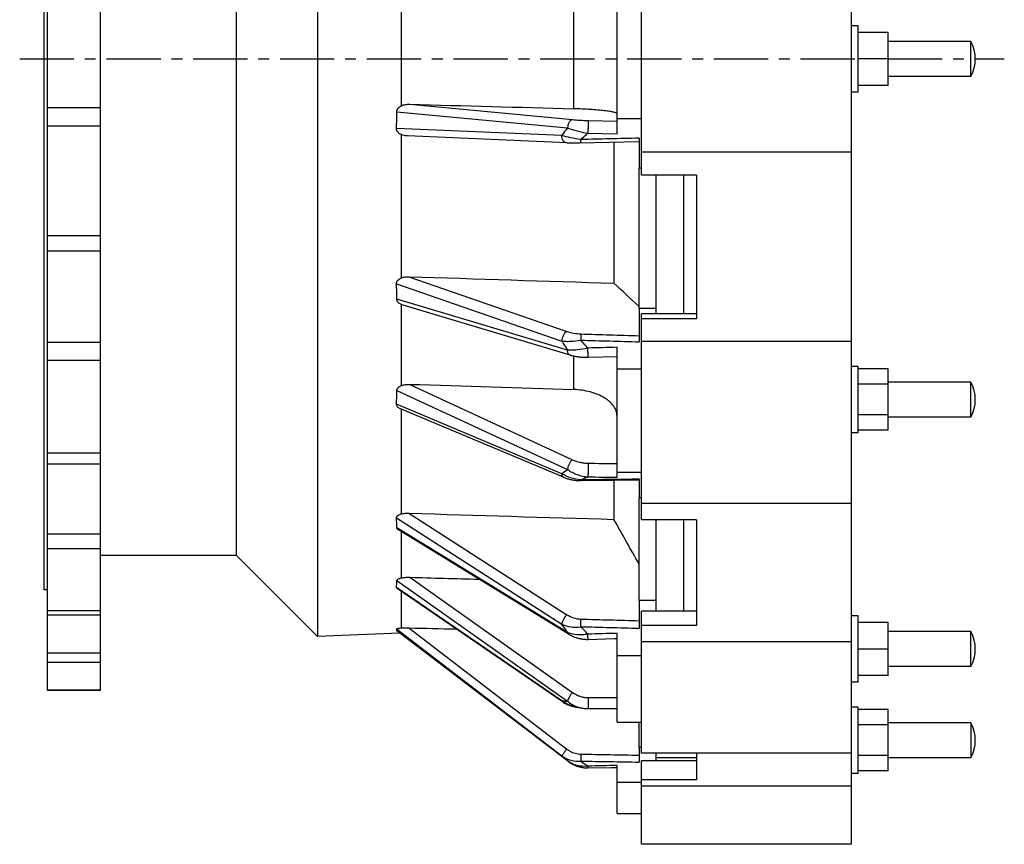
# Model space of a CAD drawing. Header units: millimetres. Extents: x -170 to 1202, y 21 to 762.
# Tile 2 of 3: x 757 to 1202, y 37 to 409. Entities that reach past the tile are written whole.
import ezdxf

# ---------------------------------------------------------------- set-up
doc = ezdxf.new("R2010")
doc.units = ezdxf.units.MM
doc.header["$LTSCALE"] = 65.395
doc.linetypes.add('CENTER', pattern=[0.6, 0.375, -0.075, 0.075, -0.075])
doc.layers.get('0').update_dxf_attribs({"linetype": 'CONTINUOUS'})
for name, color, linetype in [('02___PRT_ALL_AXES', 7, 'CONTINUOUS'), ('AXES', 7, 'CONTINUOUS'), ('SURFS', 7, 'CONTINUOUS')]:
    doc.layers.add(name, color=color, linetype=linetype)

msp = doc.modelspace()

# ---------------------------------------------------------------- linework, layer by layer
at = {"color": 7, "linetype": 'Continuous'}
for p, q in [((891.82, 652.7), (891.82, 130.61)), ((768.3, 151.65), (768.3, 631.65)), ((855.27, 167.15), (855.27, 616.15)), ((1149.85, 379.65), (1149.85, 403.65)), ((929.8, 292.71), (929.8, 357.39)), ((1025.88, 354.11), (1025.88, 290.29)), ((1037.3, 278.83), (1037.3, 342.22)), ((1044.8, 339.17), (1044.8, 278.83)), ((1057.42, 339.17), (1057.42, 276.46)), ((1149.85, 223.8), (1149.85, 251.51)), ((929.8, 186.02), (929.8, 233.35)), ((1025.88, 201.26), (1025.88, 183.52)), ((1037.3, 146.81), (1037.3, 193.22)), ((1044.8, 183.24), (1044.8, 146.81)), ((1057.42, 183.24), (1057.42, 141.99)), ((929.8, 134.43), (929.8, 150.99)), ((1149.85, 112.92), (1149.85, 136.92)), ((1149.85, 69.8), (1149.85, 97.51)), ((1037.3, 80.4), (1037.3, 91.92)), ((1187.3, 91.6), (1149.85, 91.6)), ((1063.3, 75.7), (1044.8, 75.7)), ((1187.3, 75.7), (1149.85, 75.7))]:
    msp.add_line(p, q, dxfattribs=at)
at = {"layer": '02___PRT_ALL_AXES', "color": 7, "linetype": 'Continuous'}
for p, q in [((1133.3, 36.65), (1133.3, 720.35)), ((1038.3, 339.17), (1038.3, 444.13)), ((1136.3, 406.65), (1133.3, 406.65)), ((1136.3, 376.65), (1136.3, 406.65)), ((1149.85, 403.65), (1136.3, 403.65)), ((1187.3, 399.6), (1149.85, 399.6)), ((1187.3, 383.7), (1187.3, 399.6)), ((1149.85, 391.65), (1136.3, 391.65)), ((1187.3, 383.7), (1149.85, 383.7)), ((1149.85, 379.65), (1136.3, 379.65)), ((1136.3, 376.65), (1133.3, 376.65)), ((1133.3, 349.45), (1038.3, 349.45)), ((1063.3, 339.17), (1038.3, 339.17)), ((1063.3, 339.17), (1063.3, 274.13)), ((1063.3, 276.46), (1038.3, 276.46)), ((1038.3, 183.24), (1038.3, 276.46)), ((1063.3, 274.13), (1038.3, 274.13)), ((1133.3, 263.85), (1038.3, 263.85)), ((1136.3, 252.65), (1133.3, 252.65)), ((1136.3, 222.65), (1136.3, 252.65)), ((1149.85, 251.51), (1136.3, 251.51)), ((1187.3, 245.6), (1149.85, 245.6)), ((1187.3, 229.7), (1187.3, 245.6)), ((1149.85, 244.58), (1136.3, 244.58)), ((1149.85, 230.73), (1136.3, 230.73)), ((1187.3, 229.7), (1149.85, 229.7)), ((1136.3, 222.65), (1133.3, 222.65)), ((1149.85, 223.8), (1136.3, 223.8)), ((1133.3, 190.65), (1038.3, 190.65)), ((1063.3, 183.24), (1038.3, 183.24)), ((1063.3, 183.24), (1063.3, 135.62)), ((1063.3, 141.99), (1038.3, 141.99)), ((1038.3, 77.92), (1038.3, 141.99)), ((1136.3, 139.92), (1133.3, 139.92)), ((1136.3, 109.92), (1136.3, 139.92)), ((1063.3, 135.62), (1038.3, 135.62)), ((1149.85, 136.92), (1136.3, 136.92)), ((1187.3, 132.87), (1149.85, 132.87)), ((1187.3, 116.97), (1187.3, 132.87)), ((1133.3, 128.1), (1038.3, 128.1)), ((1149.85, 124.92), (1136.3, 124.92)), ((1187.3, 116.97), (1149.85, 116.97)), ((1149.85, 112.92), (1136.3, 112.92)), ((1136.3, 109.92), (1133.3, 109.92)), ((1136.3, 98.65), (1133.3, 98.65)), ((1136.3, 68.65), (1136.3, 98.65)), ((1149.85, 97.51), (1136.3, 97.51)), ((1149.85, 90.58), (1136.3, 90.58)), ((1187.3, 91.6), (1187.3, 75.7)), ((1133.3, 77.92), (1038.3, 77.92)), ((1063.3, 77.92), (1063.3, 65.72)), ((1149.85, 76.73), (1136.3, 76.73)), ((1063.3, 74.41), (1038.3, 74.41)), ((1038.3, 36.65), (1038.3, 74.41)), ((1136.3, 68.65), (1133.3, 68.65)), ((1149.85, 69.8), (1136.3, 69.8)), ((1063.3, 65.72), (1038.3, 65.72)), ((1133.3, 62.96), (1038.3, 62.96)), ((1133.3, 36.65), (1038.3, 36.65))]:
    msp.add_line(p, q, dxfattribs=at)
at = {"layer": '02___PRT_ALL_AXES', "color": 7, "linetype": 'CENTER'}
for p, q in [((757.2, 391.65), (1136.3, 391.65)), ((1149.85, 391.65), (1202.42, 391.65))]:
    msp.add_line(p, q, dxfattribs=at)
at = {"layer": '02___PRT_ALL_AXES', "color": 7, "linetype": 'Continuous'}
for centre in [(1172.5, 391.65), (1172.5, 237.65), (1172.5, 124.92), (1172.5, 83.65)]:
    msp.add_arc(centre, 16.8, 331.758, 28.242, dxfattribs=at)
at = {"layer": 'AXES', "color": 7, "linetype": 'Continuous'}
for p, q in [((769.8, 106.22), (769.8, 677.08)), ((793.8, 106.22), (793.8, 677.08)), ((793.8, 369.52), (769.8, 369.52)), ((769.8, 361.41), (793.8, 361.41)), ((769.8, 311.9), (793.8, 311.9)), ((793.8, 304.79), (769.8, 304.79)), ((793.8, 263.43), (769.8, 263.43)), ((769.8, 255.54), (793.8, 255.54)), ((769.8, 213.55), (793.8, 213.55)), ((793.8, 208.53), (769.8, 208.53)), ((793.8, 176.86), (769.8, 176.86)), ((769.8, 170.39), (793.8, 170.39)), ((769.8, 142.31), (793.8, 142.31)), ((793.8, 140.15), (769.8, 140.15)), ((793.8, 122.99), (769.8, 122.99)), ((769.8, 118.92), (793.8, 118.92)), ((793.8, 106.31), (769.8, 106.31)), ((793.8, 106.22), (769.8, 106.22))]:
    msp.add_line(p, q, dxfattribs=at)
at = {"layer": 'SURFS', "color": 7, "linetype": 'Continuous'}
for p, q in [((1027.3, 357.75), (1027.3, 425.56)), ((1007.65, 414.17), (1007.65, 369.14)), ((929.8, 370.49), (929.8, 412.81)), ((933.55, 371.19), (1007.16, 364.22)), ((927.75, 367.79), (1004.94, 360.49)), ((1014.2, 363.82), (1027.3, 363.5)), ((1038.3, 364.63), (1027.3, 364.63)), ((1002.37, 357.03), (927.58, 360.21)), ((1004.56, 353.77), (932.55, 356.83)), ((1014.11, 358.04), (1027.3, 357.75)), ((1004.56, 353.77), (1005.21, 353.75)), ((1005.21, 353.75), (1005.86, 353.73)), ((1005.86, 353.73), (1006.52, 353.72)), ((1006.52, 353.72), (1007.19, 353.71)), ((1007.19, 353.71), (1007.85, 353.71)), ((1007.85, 353.71), (1008.52, 353.71)), ((1008.52, 353.71), (1009.18, 353.71)), ((1009.18, 353.71), (1009.83, 353.72)), ((1009.83, 353.72), (1010.48, 353.73)), ((1010.48, 353.73), (1037.3, 354.39)), ((1037.3, 355.8), (1037.3, 342.22)), ((1038.3, 342.22), (1037.3, 342.22)), ((927.58, 290.05), (1002.37, 264.13)), ((933.21, 293.21), (1004.59, 268.48)), ((1004.94, 259.99), (927.75, 283.08)), ((929.8, 244.01), (929.8, 280.66)), ((1006.06, 257.81), (930.55, 280.39)), ((1044.8, 278.83), (1037.3, 278.83)), ((1037.3, 278.83), (1037.3, 263.79)), ((1044.8, 278.83), (1044.8, 276.46)), ((1027.3, 202.59), (1027.3, 261.32)), ((1007.65, 257.4), (1007.65, 242.21)), ((1014.22, 256.78), (1027.3, 257.2)), ((1027.3, 251.59), (1038.3, 251.59)), ((927.75, 241.75), (1004.94, 206.02)), ((933.55, 244.55), (1007.16, 210.47)), ((1002.37, 204.17), (927.58, 235.58)), ((1003.14, 202.54), (929.34, 233.54)), ((1003.14, 202.54), (1003.14, 202.54)), ((1010.93, 201.07), (1025.68, 201.26)), ((1025.68, 201.26), (1037.3, 201.4)), ((1038.3, 204.78), (1027.3, 204.78)), ((1037.3, 201.68), (1037.3, 193.22)), ((1038.3, 193.22), (1037.3, 193.22)), ((927.58, 184.22), (1002.37, 136.16)), ((933.21, 186.32), (1004.59, 140.44)), ((1004.94, 132.45), (927.75, 179.73)), ((1005.24, 131.73), (928.45, 178.77)), ((929.8, 157.09), (929.8, 177.95)), ((855.27, 167.15), (793.8, 167.15)), ((891.82, 130.61), (855.27, 167.15)), ((927.75, 155.87), (1004.94, 101.28)), ((933.55, 157.33), (1007.16, 105.27)), ((769.8, 151.65), (768.3, 151.65)), ((1002.37, 101.54), (927.58, 152.77)), ((1002.52, 101.17), (927.87, 152.31)), ((1044.8, 146.81), (1037.3, 146.81)), ((1037.3, 146.81), (1037.3, 134.33)), ((1044.8, 146.81), (1044.8, 141.99)), ((927.58, 133.98), (1002.37, 76.65)), ((933.21, 134.44), (1004.59, 79.72)), ((929.1, 132.13), (891.82, 130.61)), ((1004.94, 74.36), (927.75, 133.17)), ((1004.95, 74.34), (927.76, 133.15)), ((1027.3, 91.92), (1027.3, 132.01)), ((1027.3, 122.03), (1038.3, 122.03)), ((1009.12, 98.65), (1009.12, 98.65)), ((1010.74, 98.37), (1010.98, 98.32)), ((1014.13, 97.97), (1024.45, 98.03)), ((1024.45, 98.03), (1027.3, 98.04)), ((1027.3, 91.92), (1038.3, 91.92)), ((1038.3, 80.4), (1037.3, 80.4)), ((1037.3, 80.4), (1037.3, 73.82)), ((1044.8, 77.92), (1044.8, 74.41)), ((1004.95, 74.34), (1004.94, 74.36)), ((1004.95, 74.34), (1004.94, 74.36)), ((1005.97, 73.62), (1006.37, 73.37)), ((1006.36, 73.37), (1006.77, 73.14)), ((1006.76, 73.14), (1007.17, 72.92)), ((1007.16, 72.92), (1007.57, 72.71)), ((1007.56, 72.72), (1007.98, 72.52)), ((1007.96, 72.53), (1008.38, 72.34)), ((1008.37, 72.35), (1008.79, 72.18)), ((1008.77, 72.18), (1009.19, 72.02)), ((1009.18, 72.03), (1009.6, 71.88)), ((1009.59, 71.89), (1010.01, 71.75)), ((1009.99, 71.76), (1010.41, 71.64)), ((1010.4, 71.64), (1010.82, 71.54)), ((1010.8, 71.54), (1011.22, 71.45)), ((1011.21, 71.45), (1011.62, 71.37)), ((1011.61, 71.37), (1012.02, 71.3)), ((1012.01, 71.3), (1012.42, 71.25)), ((1012.41, 71.25), (1012.82, 71.21)), ((1014.19, 71.16), (1024.52, 71.38)), ((1024.51, 71.38), (1027.3, 71.43)), ((1027.3, 50.65), (1027.3, 72.27)), ((1012.8, 71.21), (1013.21, 71.18)), ((1013.19, 71.18), (1013.6, 71.16)), ((1013.58, 71.16), (1013.98, 71.16)), ((1013.97, 71.16), (1014.19, 71.16)), ((1027.3, 64.72), (1038.3, 64.72)), ((1027.3, 50.65), (1038.3, 50.65))]:
    msp.add_line(p, q, dxfattribs=at)
for points in [[(1006.06, 257.81), (1006.36, 257.72), (1006.77, 257.61), (1007.18, 257.51), (1007.59, 257.41), (1008, 257.32), (1008.41, 257.24), (1008.83, 257.17), (1009.24, 257.1), (1009.65, 257.04), (1010.06, 256.99), (1010.47, 256.94), (1010.88, 256.9), (1011.28, 256.86), (1011.68, 256.83), (1012.08, 256.81), (1012.47, 256.79), (1012.86, 256.78), (1013.25, 256.77), (1013.63, 256.77), (1014, 256.78), (1014.22, 256.78)], [(1003.14, 202.54), (1003.39, 202.43), (1003.77, 202.29), (1004.15, 202.15), (1004.54, 202.02), (1004.93, 201.9), (1005.31, 201.79), (1005.7, 201.69), (1006.09, 201.6), (1006.49, 201.51), (1006.88, 201.43), (1007.27, 201.36), (1007.66, 201.3), (1008.05, 201.25), (1008.44, 201.2), (1008.82, 201.16), (1009.21, 201.13), (1009.59, 201.1), (1009.97, 201.08), (1010.35, 201.07), (1010.72, 201.07), (1010.93, 201.07)], [(1005.24, 131.73), (1005.5, 131.58), (1005.88, 131.36), (1006.26, 131.16), (1006.65, 130.97), (1007.03, 130.79), (1007.42, 130.61), (1007.82, 130.45), (1008.21, 130.31), (1008.6, 130.17), (1009, 130.04), (1009.39, 129.92), (1009.79, 129.81), (1010.18, 129.72), (1010.58, 129.63), (1010.97, 129.55), (1011.36, 129.48), (1011.75, 129.43), (1012.13, 129.38), (1012.52, 129.34), (1012.9, 129.31), (1013.28, 129.29), (1013.65, 129.28), (1014.02, 129.29), (1014.22, 129.29)], [(1014.22, 129.29), (1026.06, 129.65), (1027.3, 129.69)], [(1002.52, 101.17), (1002.77, 101), (1003.16, 100.75), (1003.55, 100.52), (1003.95, 100.3), (1004.35, 100.1), (1004.76, 99.91), (1005.17, 99.73), (1005.59, 99.56), (1006, 99.4), (1006.42, 99.26), (1006.84, 99.13), (1007.26, 99.02), (1007.69, 98.91), (1008.11, 98.82), (1008.53, 98.74), (1008.96, 98.67)], [(1008.96, 98.67), (1009.33, 98.62), (1009.58, 98.58), (1009.85, 98.54), (1010.13, 98.49), (1010.43, 98.43), (1010.74, 98.37)], [(1010.98, 98.32), (1011.21, 98.27), (1011.6, 98.19), (1011.99, 98.13), (1012.38, 98.07), (1012.77, 98.03), (1013.16, 98), (1013.54, 97.98), (1013.92, 97.97), (1014.13, 97.97)], [(1004.95, 74.34), (1005.21, 74.14), (1005.59, 73.87)], [(1005.2, 74.15), (1005.58, 73.88), (1005.98, 73.61)]]:
    msp.add_lwpolyline(points, dxfattribs=at)
for centre, radius, start, end in [((1038.11, 333.12), 43.01, 140.4824, 146.2257), ((1458.51, 251.44), 447.81, 177.9634, 178.3254), ((1062.46, 298.6), 69.28, 209.8357, 213.8674), ((764.76, 143.26), 246.26, 358.0788, 358.8828), ((1010.99, 112.44), 13.9, 231.6416, 233.0628), ((1010.78, 111.32), 12.78, 260.9478, 261.5011), ((1010.76, 111.22), 12.68, 261.5004, 262.551), ((1173.01, 265.6), 254.61, 227.9144, 228.6895), ((1220.37, 372.06), 364.1, 234.8776, 235.4956)]:
    msp.add_arc(centre, radius, start, end, dxfattribs=at)
for centre, major_axis, ratio, start_param, end_param in [((13011.22, 79.36), (17963.16, -468.5), 0.001742, -2.30814, -2.302582), ((570.52, 392.95), (354.6, -57.31), 0.754831, 0.091005, 0.118876), ((570.52, 397.76), (339.88, -186.15), 0.590712, 0.31542, 0.343291), ((13629.75, 100.67), (18375.46, -436.56), 0.008207, -2.333404, -2.326451), ((570.52, 400.01), (341.06, -217.15), 0.489226, 0.271569, 0.29944), ((13011.22, 135.2), (17963.16, -384.79), 0.011225, -2.307945, -2.302387), ((570.52, 403.54), (348.92, -252.75), 0.30306, 0.218621, 0.246492), ((13629.75, 207.12), (18375.46, -276.91), 0.015962, -2.333359, -2.326406), ((570.52, 404.83), (352.83, -263.63), 0.212049, 0.126751, 0.154622), ((13011.22, 259.75), (17963.16, -197.94), 0.017706, -2.307991, -2.30564), ((570.52, 406.12), (357.03, -273.67), 0.043142, 0.035572, 0.063443), ((13629.75, 363.02), (18375.46, -42.98), 0.019442, -2.333554, -2.331944)]:
    msp.add_ellipse(centre, major_axis=major_axis, ratio=ratio, start_param=start_param, end_param=end_param, dxfattribs=at)
for points, knots in [([(927.75, 367.79), (927.75, 368.09), (927.87, 368.68), (928.35, 369.45), (929.02, 370.05), (929.53, 370.36), (929.8, 370.49)], [0, 0, 0, 0, 0.248905, 0.498757, 0.749224, 1, 1, 1, 1]), ([(929.8, 370.49), (930.38, 370.76), (931.62, 371.12), (932.91, 371.2), (933.55, 371.19)], [0, 0, 0, 0, 0.499619, 1, 1, 1, 1]), ([(1027.3, 366.84), (1027.3, 366.9), (1027.22, 367.01), (1027.08, 367.11), (1026.83, 367.24), (1026.4, 367.4), (1025.75, 367.57), (1024.93, 367.75), (1023.95, 367.92), (1022.81, 368.09), (1021, 368.31), (1018.45, 368.56), (1015.09, 368.81), (1011.45, 369.01), (1008.93, 369.1), (1007.65, 369.14)], [0, 0, 0, 0, 0.009984, 0.017376, 0.026752, 0.051819, 0.085478, 0.127598, 0.177876, 0.235891, 0.301132, 0.450854, 0.621551, 0.806897, 1, 1, 1, 1]), ([(1007.16, 364.22), (1007.02, 364.21), (1006.72, 364.13), (1006.3, 363.88), (1005.92, 363.51), (1005.47, 362.86), (1005.06, 361.84), (1004.94, 360.95), (1004.94, 360.49)], [0, 0, 0, 0, 0.092962, 0.194158, 0.306322, 0.429999, 0.705422, 1, 1, 1, 1]), ([(1007.16, 364.22), (1008.26, 364.12), (1010.61, 363.95), (1012.96, 363.85), (1014.2, 363.82)], [0, 0, 0, 0, 0.471941, 1, 1, 1, 1]), ([(1014.2, 363.82), (1014.21, 363.79), (1014.21, 363.72), (1014.22, 363.58), (1014.22, 363.38), (1014.23, 363), (1014.22, 362.42), (1014.21, 361.61), (1014.2, 360.7), (1014.17, 359.5), (1014.14, 358.61), (1014.11, 358.04)], [0, 0, 0, 0, 0.013175, 0.037383, 0.072201, 0.116988, 0.232947, 0.376611, 0.537245, 0.702847, 1, 1, 1, 1]), ([(929.8, 357.39), (929.51, 357.52), (928.94, 357.82), (928.21, 358.44), (927.68, 359.25), (927.57, 359.89), (927.58, 360.21)], [0, 0, 0, 0, 0.251129, 0.501536, 0.751038, 1, 1, 1, 1]), ([(932.55, 356.83), (931.85, 356.86), (930.9, 357), (930.02, 357.3), (929.8, 357.39)], [0, 0, 0, 0, 0.749688, 1, 1, 1, 1]), ([(1004.35, 353.78), (1004.22, 353.79), (1003.95, 353.84), (1003.57, 354.04), (1003.23, 354.35), (1002.82, 354.91), (1002.47, 355.82), (1002.37, 356.62), (1002.37, 357.03)], [0, 0, 0, 0, 0.095349, 0.195837, 0.305286, 0.425619, 0.697578, 1, 1, 1, 1]), ([(1010.89, 355.2), (1009.38, 355.42), (1006.52, 355.94), (1003.69, 356.64), (1002.37, 357.03)], [0, 0, 0, 0, 0.52454, 1, 1, 1, 1]), ([(1004.94, 360.49), (1006.36, 359.98), (1009.39, 359.06), (1012.48, 358.34), (1014.11, 358.04)], [0, 0, 0, 0, 0.476984, 1, 1, 1, 1]), ([(1010.89, 355.2), (1011.15, 355.45), (1012.18, 356.44), (1013.27, 357.37), (1014.11, 358.04)], [0, 0, 0, 0, 0.251429, 1, 1, 1, 1]), ([(1010.97, 353.74), (1010.97, 353.74), (1010.97, 353.75), (1010.97, 353.77), (1010.96, 353.8), (1010.96, 353.84), (1010.95, 353.9), (1010.95, 353.99), (1010.94, 354.14), (1010.92, 354.35), (1010.91, 354.6), (1010.9, 354.89), (1010.89, 355.09), (1010.89, 355.2)], [0, 0, 0, 0, 0.004896, 0.017744, 0.038848, 0.068178, 0.105661, 0.151171, 0.265617, 0.409928, 0.582081, 0.779758, 1, 1, 1, 1]), ([(927.58, 290.05), (927.57, 290.34), (927.69, 290.95), (928.22, 291.71), (928.95, 292.3), (929.51, 292.59), (929.8, 292.71)], [0, 0, 0, 0, 0.240437, 0.487942, 0.74198, 1, 1, 1, 1]), ([(929.8, 292.71), (930.34, 292.91), (931.47, 293.17), (932.63, 293.23), (933.21, 293.21)], [0, 0, 0, 0, 0.498335, 1, 1, 1, 1]), ([(929.8, 280.66), (929.53, 280.77), (929.02, 281.04), (928.36, 281.57), (927.87, 282.26), (927.75, 282.81), (927.75, 283.08)], [0, 0, 0, 0, 0.258515, 0.51174, 0.758362, 1, 1, 1, 1]), ([(1004.59, 268.48), (1004.27, 268.31), (1003.67, 267.78), (1002.99, 266.72), (1002.51, 265.47), (1002.37, 264.57), (1002.37, 264.13)], [0, 0, 0, 0, 0.211956, 0.465803, 0.738286, 1, 1, 1, 1]), ([(1004.59, 268.48), (1005.57, 268.14), (1007.68, 267.62), (1009.85, 267.39), (1010.98, 267.35)], [0, 0, 0, 0, 0.478336, 1, 1, 1, 1]), ([(1002.37, 264.13), (1003, 264.06), (1004.34, 263.97), (1007.2, 264.01), (1009.4, 264.26), (1010.89, 264.52)], [0, 0, 0, 0, 0.2247, 0.470539, 1, 1, 1, 1]), ([(1014.11, 260.94), (1013.83, 261.23), (1012.73, 262.39), (1011.66, 263.6), (1010.89, 264.52)], [0, 0, 0, 0, 0.249383, 1, 1, 1, 1]), ([(1014.11, 260.94), (1012.52, 260.57), (1010.15, 260.16), (1007.07, 259.94), (1005.62, 259.95), (1004.94, 259.99)], [0, 0, 0, 0, 0.531412, 0.776998, 1, 1, 1, 1]), ([(1006.06, 257.81), (1005.9, 257.86), (1005.56, 258.06), (1005.21, 258.56), (1004.99, 259.23), (1004.94, 259.73), (1004.94, 259.99)], [0, 0, 0, 0, 0.201294, 0.428591, 0.694904, 1, 1, 1, 1]), ([(1014.22, 256.78), (1014.23, 256.78), (1014.22, 256.79), (1014.23, 256.81), (1014.23, 256.84), (1014.23, 256.87), (1014.23, 256.92), (1014.22, 257), (1014.22, 257.13), (1014.22, 257.31), (1014.21, 257.53), (1014.21, 257.78), (1014.2, 258.17), (1014.18, 258.72), (1014.16, 259.43), (1014.14, 260.18), (1014.12, 260.69), (1014.11, 260.94)], [0, 0, 0, 0, 0.001303, 0.005129, 0.011482, 0.020342, 0.031686, 0.04548, 0.080239, 0.124203, 0.176841, 0.237512, 0.305487, 0.459979, 0.63287, 0.815808, 1, 1, 1, 1]), ([(927.75, 241.75), (927.75, 241.99), (927.88, 242.5), (928.37, 243.13), (929.03, 243.64), (929.53, 243.9), (929.8, 244.01)], [0, 0, 0, 0, 0.229532, 0.473884, 0.732272, 1, 1, 1, 1]), ([(929.8, 244.01), (930.39, 244.23), (931.64, 244.51), (932.91, 244.57), (933.55, 244.55)], [0, 0, 0, 0, 0.496061, 1, 1, 1, 1]), ([(1027.3, 230.28), (1027.3, 231.04), (1027.02, 232.61), (1025.84, 234.81), (1023.98, 236.83), (1021.52, 238.6), (1018.54, 240.07), (1015.15, 241.2), (1011.48, 241.95), (1008.93, 242.17), (1007.65, 242.21)], [0, 0, 0, 0, 0.090517, 0.187878, 0.296248, 0.417286, 0.550568, 0.694173, 0.845168, 1, 1, 1, 1]), ([(929.34, 233.54), (929.1, 233.64), (928.65, 233.87), (928.07, 234.32), (927.66, 234.9), (927.57, 235.36), (927.58, 235.58)], [0, 0, 0, 0, 0.269738, 0.526968, 0.768783, 1, 1, 1, 1]), ([(1007.16, 210.47), (1006.84, 210.25), (1006.26, 209.63), (1005.57, 208.53), (1005.1, 207.29), (1004.95, 206.43), (1004.94, 206.02)], [0, 0, 0, 0, 0.228292, 0.491121, 0.758731, 1, 1, 1, 1]), ([(1007.16, 210.47), (1008.22, 209.98), (1009.94, 209.42), (1012.32, 208.99), (1013.57, 208.9), (1014.2, 208.89)], [0, 0, 0, 0, 0.482635, 0.738888, 1, 1, 1, 1]), ([(1004.94, 206.02), (1005.6, 205.57), (1007, 204.74), (1009.26, 203.76), (1011.64, 203.05), (1013.29, 202.79), (1014.11, 202.72)], [0, 0, 0, 0, 0.243175, 0.494249, 0.748419, 1, 1, 1, 1]), ([(1014.2, 208.89), (1014.22, 208.4), (1014.23, 207.29), (1014.22, 205.86), (1014.2, 204.66), (1014.18, 203.86), (1014.15, 203.23), (1014.13, 202.87), (1014.11, 202.72)], [0, 0, 0, 0, 0.238337, 0.542821, 0.692021, 0.824188, 0.929457, 1, 1, 1, 1]), ([(1003.14, 202.54), (1003.02, 202.59), (1002.79, 202.75), (1002.55, 203.13), (1002.4, 203.61), (1002.37, 203.97), (1002.37, 204.17)], [0, 0, 0, 0, 0.203657, 0.430663, 0.694901, 1, 1, 1, 1]), ([(1010.89, 201.38), (1009.36, 201.49), (1006.38, 202.12), (1003.62, 203.38), (1002.37, 204.17)], [0, 0, 0, 0, 0.508762, 1, 1, 1, 1]), ([(1010.89, 201.38), (1011.15, 201.51), (1012.2, 202.01), (1013.28, 202.44), (1014.11, 202.72)], [0, 0, 0, 0, 0.247897, 1, 1, 1, 1]), ([(1010.93, 201.07), (1010.93, 201.07), (1010.92, 201.08), (1010.92, 201.11), (1010.91, 201.16), (1010.9, 201.26), (1010.89, 201.34), (1010.89, 201.38)], [0, 0, 0, 0, 0.022562, 0.072101, 0.261432, 0.571851, 1, 1, 1, 1]), ([(927.58, 184.22), (927.58, 184.32), (927.6, 184.52), (927.74, 184.81), (927.96, 185.07), (928.36, 185.4), (928.97, 185.74), (929.51, 185.93), (929.8, 186.02)], [0, 0, 0, 0, 0.095691, 0.198079, 0.310849, 0.434213, 0.7059, 1, 1, 1, 1]), ([(929.8, 186.02), (930.35, 186.15), (931.49, 186.31), (932.63, 186.33), (933.21, 186.32)], [0, 0, 0, 0, 0.494193, 1, 1, 1, 1]), ([(928.45, 178.77), (928.35, 178.83), (928.16, 178.96), (927.93, 179.19), (927.78, 179.45), (927.75, 179.64), (927.75, 179.73)], [0, 0, 0, 0, 0.284526, 0.543835, 0.779136, 1, 1, 1, 1]), ([(927.75, 155.87), (927.75, 155.93), (927.78, 156.07), (927.92, 156.26), (928.13, 156.43), (928.5, 156.65), (929.06, 156.89), (929.54, 157.02), (929.8, 157.09)], [0, 0, 0, 0, 0.077321, 0.167431, 0.274522, 0.397785, 0.681905, 1, 1, 1, 1]), ([(929.8, 157.09), (930.4, 157.2), (931.65, 157.33), (932.91, 157.35), (933.55, 157.33)], [0, 0, 0, 0, 0.490943, 1, 1, 1, 1]), ([(927.87, 152.31), (927.78, 152.37), (927.67, 152.47), (927.58, 152.65), (927.58, 152.73), (927.58, 152.77)], [0, 0, 0, 0, 0.554045, 0.783353, 1, 1, 1, 1]), ([(1004.59, 140.44), (1004.29, 140.13), (1003.72, 139.42), (1003.04, 138.3), (1002.61, 137.34), (1002.41, 136.63), (1002.37, 136.31), (1002.37, 136.16)], [0, 0, 0, 0, 0.268588, 0.549393, 0.803875, 0.910749, 1, 1, 1, 1]), ([(1004.59, 140.44), (1005.52, 139.85), (1007.59, 138.9), (1009.84, 138.49), (1010.98, 138.46)], [0, 0, 0, 0, 0.492558, 1, 1, 1, 1]), ([(927.58, 133.98), (927.57, 134), (927.61, 134.04), (927.67, 134.07), (927.79, 134.12), (927.98, 134.17), (928.26, 134.23), (928.59, 134.28), (929.11, 134.35), (929.52, 134.4), (929.8, 134.43)], [0, 0, 0, 0, 0.02939, 0.056185, 0.092212, 0.190081, 0.317118, 0.466648, 0.633013, 1, 1, 1, 1]), ([(929.8, 134.43), (930.07, 134.44), (931.21, 134.46), (932.35, 134.46), (933.21, 134.44)], [0, 0, 0, 0, 0.241976, 1, 1, 1, 1]), ([(1004.94, 132.45), (1004.71, 132.76), (1003.83, 133.98), (1002.98, 135.22), (1002.37, 136.16)], [0, 0, 0, 0, 0.253201, 1, 1, 1, 1]), ([(1002.37, 136.16), (1003.62, 135.54), (1006.46, 134.72), (1009.41, 134.77), (1010.89, 135)], [0, 0, 0, 0, 0.48258, 1, 1, 1, 1]), ([(1014.11, 131.64), (1013.84, 131.92), (1012.74, 133.02), (1011.67, 134.15), (1010.89, 135)], [0, 0, 0, 0, 0.252157, 1, 1, 1, 1]), ([(927.76, 133.15), (927.76, 133.15), (927.75, 133.15), (927.75, 133.16), (927.75, 133.17)], [0, 0, 0, 0, 0.304839, 1, 1, 1, 1]), ([(1014.11, 131.64), (1013.31, 131.46), (1010.24, 131.02), (1007, 131.5), (1004.94, 132.45)], [0, 0, 0, 0, 0.265882, 1, 1, 1, 1]), ([(1005.24, 131.73), (1005.19, 131.76), (1005.1, 131.84), (1005.01, 132.01), (1004.95, 132.21), (1004.94, 132.37), (1004.94, 132.45)], [0, 0, 0, 0, 0.20719, 0.434404, 0.696125, 1, 1, 1, 1]), ([(1014.22, 129.29), (1014.22, 129.29), (1014.22, 129.3), (1014.22, 129.3), (1014.21, 129.32), (1014.21, 129.34), (1014.21, 129.39), (1014.2, 129.46), (1014.2, 129.55), (1014.19, 129.67), (1014.19, 129.8), (1014.18, 130), (1014.16, 130.3), (1014.15, 130.71), (1014.13, 131.16), (1014.12, 131.48), (1014.11, 131.64)], [0, 0, 0, 0, 0.001265, 0.004652, 0.010233, 0.018009, 0.040113, 0.070856, 0.110047, 0.157467, 0.212822, 0.27579, 0.423011, 0.595609, 0.789492, 1, 1, 1, 1]), ([(1007.16, 105.27), (1006.86, 104.93), (1006.32, 104.21), (1005.63, 103.13), (1005.19, 102.25), (1004.99, 101.65), (1004.94, 101.39), (1004.94, 101.28)], [0, 0, 0, 0, 0.29486, 0.586387, 0.832249, 0.927249, 1, 1, 1, 1]), ([(1007.16, 105.27), (1008.17, 104.56), (1009.88, 103.7), (1012.3, 103.06), (1013.57, 102.93), (1014.2, 102.94)], [0, 0, 0, 0, 0.495688, 0.74742, 1, 1, 1, 1]), ([(1014.2, 102.94), (1014.21, 102.66), (1014.22, 102.09), (1014.23, 101.24), (1014.23, 100.4), (1014.22, 99.73), (1014.21, 99.24), (1014.21, 98.92), (1014.2, 98.65), (1014.19, 98.41), (1014.18, 98.23), (1014.17, 98.1), (1014.16, 98.03), (1014.15, 98), (1014.14, 97.98), (1014.14, 97.97), (1014.13, 97.97)], [0, 0, 0, 0, 0.167421, 0.342824, 0.515283, 0.674032, 0.74512, 0.80917, 0.865182, 0.912284, 0.949744, 0.976997, 0.986673, 0.993679, 0.998038, 1, 1, 1, 1]), ([(1002.52, 101.17), (1002.47, 101.2), (1002.39, 101.32), (1002.37, 101.46), (1002.37, 101.54)], [0, 0, 0, 0, 0.435254, 1, 1, 1, 1]), ([(1002.37, 101.54), (1002.57, 101.53), (1003.43, 101.49), (1004.29, 101.38), (1004.94, 101.28)], [0, 0, 0, 0, 0.238489, 1, 1, 1, 1]), ([(1008.77, 98.7), (1007.66, 98.88), (1005.49, 99.52), (1003.53, 100.66), (1002.64, 101.33)], [0, 0, 0, 0, 0.499541, 1, 1, 1, 1]), ([(1004.94, 101.28), (1005.81, 100.57), (1007.73, 99.33), (1009.87, 98.56), (1010.97, 98.32)], [0, 0, 0, 0, 0.501264, 1, 1, 1, 1]), ([(1004.59, 79.72), (1004.31, 79.36), (1003.9, 78.83), (1003.39, 78.14), (1003.06, 77.69), (1002.78, 77.3), (1002.59, 77.03), (1002.48, 76.86), (1002.42, 76.76), (1002.39, 76.7), (1002.37, 76.66), (1002.37, 76.65)], [0, 0, 0, 0, 0.360787, 0.528179, 0.678017, 0.804441, 0.902522, 0.939701, 0.968477, 0.988605, 1, 1, 1, 1]), ([(1002.37, 76.65), (1003.56, 75.75), (1006.32, 74.39), (1009.39, 74.1), (1010.89, 74.25)], [0, 0, 0, 0, 0.497952, 1, 1, 1, 1]), ([(1004.59, 79.72), (1005.04, 79.37), (1006.25, 78.59), (1008.4, 77.7), (1010.12, 77.42), (1010.98, 77.41)], [0, 0, 0, 0, 0.250222, 0.625229, 1, 1, 1, 1]), ([(1010.98, 77.41), (1010.97, 76.82), (1010.95, 75.77), (1010.91, 74.72), (1010.89, 74.25)], [0, 0, 0, 0, 0.560657, 1, 1, 1, 1]), ([(1014.11, 72.01), (1012.52, 71.76), (1009.21, 71.97), (1006.24, 73.4), (1004.95, 74.34)], [0, 0, 0, 0, 0.502787, 1, 1, 1, 1]), ([(1014.19, 71.16), (1014.18, 71.16), (1014.18, 71.19), (1014.17, 71.22), (1014.16, 71.29), (1014.15, 71.39), (1014.14, 71.51), (1014.13, 71.72), (1014.12, 71.89), (1014.11, 72.01)], [0, 0, 0, 0, 0.018487, 0.067809, 0.148745, 0.260807, 0.403174, 0.574776, 1, 1, 1, 1])]:
    msp.add_open_spline(points, degree=3, knots=knots, dxfattribs=at)
for points in [[(1037.3, 355.8), (1028.49, 355.6), (1019.69, 355.4), (1010.89, 355.2)], [(1037.3, 279.71), (1033.49, 283.23), (1029.69, 286.76), (1025.88, 290.29)], [(930.55, 280.39), (930.29, 280.47), (930.04, 280.56), (929.8, 280.66)], [(1010.98, 267.35), (1019.75, 267.09), (1028.52, 266.82), (1037.3, 266.55)], [(1010.89, 264.52), (1019.69, 264.28), (1028.49, 264.03), (1037.3, 263.79)], [(1027.3, 261.32), (1022.9, 261.2), (1018.51, 261.07), (1014.11, 260.94)], [(1002.37, 204.17), (1003.17, 204.85), (1004.04, 205.46), (1004.94, 206.02)], [(1014.2, 208.89), (1018.57, 208.85), (1022.93, 208.8), (1027.3, 208.75)], [(1037.3, 201.68), (1028.49, 201.58), (1019.69, 201.48), (1010.89, 201.38)], [(1014.11, 202.72), (1018.51, 202.68), (1022.9, 202.64), (1027.3, 202.59)], [(1037.3, 163.3), (1033.49, 170.04), (1029.69, 176.78), (1025.88, 183.52)], [(1010.98, 138.46), (1019.75, 138.22), (1028.52, 137.97), (1037.3, 137.72)], [(1010.89, 135), (1019.69, 134.78), (1028.49, 134.55), (1037.3, 134.33)], [(1027.3, 132.01), (1022.9, 131.89), (1018.51, 131.76), (1014.11, 131.64)], [(1014.2, 102.94), (1018.57, 102.97), (1022.93, 102.99), (1027.3, 103.02)], [(1010.98, 77.41), (1019.75, 77.25), (1028.52, 77.1), (1037.3, 76.93)], [(1004.95, 74.34), (1004.94, 74.34), (1004.94, 74.35), (1004.94, 74.36)], [(1010.89, 74.25), (1019.69, 74.11), (1028.49, 73.96), (1037.3, 73.82)], [(1027.3, 72.27), (1022.9, 72.18), (1018.51, 72.1), (1014.11, 72.01)]]:
    msp.add_open_spline(points, degree=3, dxfattribs=at)

doc.saveas('drawing.dxf')
